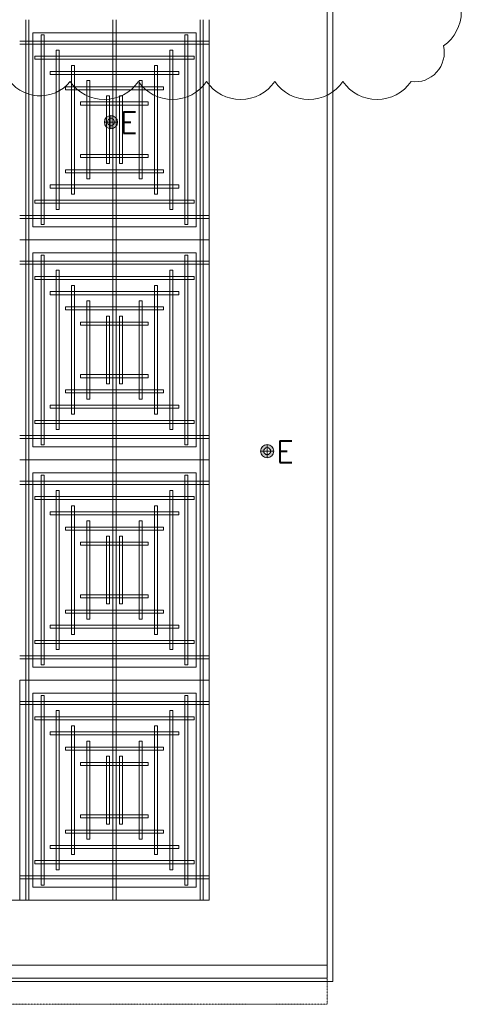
# Model space of a CAD drawing. Header units: millimetres. Extents: x 149250 to 222845, y -30669 to 18303.
# Tile 6 of 36: x 159982 to 162572, y 152 to 5926. Entities that reach past the tile are written whole.
import ezdxf
from ezdxf.enums import TextEntityAlignment as Align

# ---------------------------------------------------------------- set-up
doc = ezdxf.new("R2010")
doc.units = ezdxf.units.MM
doc.header["$MEASUREMENT"] = 0
doc.linetypes.add('DASHED', pattern=[19.05, 12.7, -6.35])
doc.linetypes.add('IRISH HOUSE_FF46_HYD AIRPORT_HVAC DUCTING LAYOUT 3$0$( Dashed )', pattern=[0.75, 0.5, -0.25])
doc.layers.get('0').update_dxf_attribs({"lineweight": 5})
for name, color, linetype, lineweight in [('E Celing Lighting', 5, 'DASHED', 5), ('IRISH HOUSE_FF46_HYD AIRPORT_HVAC DUCTING LAYOUT 3$0$02_Elevation 00', 8, 'Continuous', 9), ('IRISH HOUSE_FF46_HYD AIRPORT_HVAC DUCTING LAYOUT 3$0$08_Hatch', 140, 'Continuous', 9), ('IRISH HOUSE_FF46_HYD AIRPORT_HVAC DUCTING LAYOUT 3$0$Ceiling', 14, 'Continuous', 9), ('IRISH HOUSE_FF46_HYD AIRPORT_HVAC DUCTING LAYOUT 3$0$Furniture', 14, 'Continuous', 9), ('IRISH HOUSE_FF46_HYD AIRPORT_HVAC DUCTING LAYOUT 3$0$Grey', 8, 'Continuous', 9), ('Lighting (Ceiling)', 160, 'Continuous', 15)]:
    doc.layers.add(name, color=color, linetype=linetype, lineweight=lineweight)
doc.layers.add('IRISH HOUSE_FF46_HYD AIRPORT_HVAC DUCTING LAYOUT 3$0$Flooring', color=8, linetype='Continuous')
doc.layers.add('IRISH HOUSE_FF46_HYD AIRPORT_HVAC DUCTING LAYOUT 3$0$RCP LAYOUT', color=9, linetype='Continuous', true_color=0x808080)
doc.layers.add('M-MEP-ELPR-EQUIP', color=6, linetype='Continuous', lineweight=20, true_color=0xff00ff)
doc.styles.get("Standard").update_dxf_attribs({"font": 'romans.shx'})

# ---------------------------------------------------------------- blocks, each defined once
blk = doc.blocks.new('IRISH HOUSE_FF46_HYD AIRPORT_HVAC DUCTING LAYOUT 3$0$IRISH HOUSE-RCP LAYOUT')
at = {"color": 8, "lineweight": 0, "ltscale": 0.25, "true_color": 0x808080}
for p, q in [((10746.8, -3245.4), (10746.8, -8409.1)), ((10746.8, -3245.4), (10746.8, -4536.3)), ((9710.7, -4460.1), (9710.7, -3321.6)), ((9710.7, -3321.6), (10670.6, -3321.6)), ((10670.6, -3321.6), (10670.6, -4460.1)), ((10670.6, -4460.1), (9710.7, -4460.1)), ((10746.8, -4536.3), (9634.5, -4536.3)), ((10746.8, -4536.3), (9634.5, -4536.3)), ((10746.8, -5827.2), (10746.8, -4536.3)), ((10670.6, -4612.5), (9710.7, -4612.5)), ((9710.7, -4612.5), (9710.7, -5751)), ((10670.6, -5751), (10670.6, -4612.5)), ((9710.7, -5751), (10670.6, -5751)), ((9634.5, -5827.2), (10746.8, -5827.2)), ((9634.5, -5827.2), (10746.8, -5827.2)), ((10746.8, -5827.2), (10746.8, -7118.1)), ((9710.7, -7041.9), (9710.7, -5903.4)), ((9710.7, -5903.4), (10670.6, -5903.4)), ((10670.6, -5903.4), (10670.6, -7041.9)), ((10670.6, -7041.9), (9710.7, -7041.9)), ((10746.8, -7118.1), (9634.5, -7118.1)), ((9634.5, -7118.1), (9634.5, -8409.1)), ((10746.8, -7118.1), (9634.5, -7118.1)), ((10746.8, -8409.1), (10746.8, -7118.1)), ((10670.6, -7194.3), (9710.7, -7194.3)), ((9710.7, -7194.3), (9710.7, -8332.9)), ((10670.6, -8332.9), (10670.6, -7194.3)), ((9710.7, -8332.9), (10670.6, -8332.9)), ((10746.8, -8409.1), (1848.5, -8409.1)), ((9634.5, -8409.1), (10746.8, -8409.1))]:
    blk.add_line(p, q, dxfattribs=at)
at = {"layer": 'IRISH HOUSE_FF46_HYD AIRPORT_HVAC DUCTING LAYOUT 3$0$02_Elevation 00', "color": 8, "lineweight": 0, "ltscale": 0.25, "true_color": 0x808080}
blk.add_line((11438.4, -2926.3), (11438.4, -8866.9), dxfattribs=at)
at = {"layer": 'IRISH HOUSE_FF46_HYD AIRPORT_HVAC DUCTING LAYOUT 3$0$08_Hatch', "color": 8, "lineweight": 0, "ltscale": 0.25, "true_color": 0x808080}
for p, q in [((8188.7, -8790.6), (11438.4, -8790.6)), ((11438.4, -8790.6), (11438.4, -8866.9)), ((11438.4, -8866.9), (8188.7, -8866.9))]:
    blk.add_line(p, q, dxfattribs=at)
at = {"layer": 'IRISH HOUSE_FF46_HYD AIRPORT_HVAC DUCTING LAYOUT 3$0$Ceiling', "color": 8, "lineweight": 0, "ltscale": 0.25, "true_color": 0x808080}
for p, q in [((9670.2, -3245.4), (9670.2, -4536.3)), ((9688.1, -4536.3), (9688.1, -3245.4)), ((10181.7, -4536.3), (10181.7, -3245.4)), ((10199.6, -3245.4), (10199.6, -4536.3)), ((10693.2, -4536.3), (10693.2, -3245.4)), ((10711, -3245.4), (10711, -4536.3)), ((9759.6, -4447), (9759.6, -3334.8)), ((9759.6, -3334.8), (9777.5, -3334.8)), ((9777.5, -3334.8), (9777.5, -4447)), ((10603.8, -4447), (10603.8, -3334.8)), ((10603.8, -3334.8), (10621.7, -3334.8)), ((10621.7, -3334.8), (10621.7, -4447)), ((10746.8, -3370.5), (9634.5, -3370.5)), ((9634.5, -3388.4), (10746.8, -3388.4)), ((10746.8, -3388.4), (10746.8, -3370.5)), ((9723.9, -3459.9), (9723.9, -3477.8)), ((10657.3, -3459.9), (9723.9, -3459.9)), ((9849, -4357.6), (9849, -3424.1)), ((9849, -3424.1), (9866.8, -3424.1)), ((9866.8, -3424.1), (9866.8, -4357.6)), ((10514.4, -4357.6), (10514.4, -3424.1)), ((10514.4, -3424.1), (10532.3, -3424.1)), ((10532.3, -3424.1), (10532.3, -4357.6)), ((10657.3, -3477.8), (10657.3, -3459.9)), ((9723.9, -3477.8), (10657.3, -3477.8)), ((9938.3, -4268.2), (9938.3, -3513.5)), ((9938.3, -3513.5), (9956.2, -3513.5)), ((9956.2, -3513.5), (9956.2, -4268.2)), ((10425.1, -4268.2), (10425.1, -3513.5)), ((10425.1, -3513.5), (10442.9, -3513.5)), ((10442.9, -3513.5), (10442.9, -4268.2)), ((9813.2, -3549.3), (9813.2, -3567.1)), ((10567.9, -3549.3), (9813.2, -3549.3)), ((9813.2, -3567.1), (10567.9, -3567.1)), ((10567.9, -3567.1), (10567.9, -3549.3)), ((10027.7, -4178.9), (10027.7, -3602.9)), ((10027.7, -3602.9), (10045.6, -3602.9)), ((10045.6, -3602.9), (10045.6, -4178.9)), ((10353.5, -3602.9), (10335.6, -3602.9)), ((10335.6, -3602.9), (10335.6, -4178.9)), ((10353.5, -4178.9), (10353.5, -3602.9)), ((9902.6, -3638.6), (9902.6, -3656.5)), ((10478.6, -3638.6), (9902.6, -3638.6)), ((9902.6, -3656.5), (10478.6, -3656.5)), ((10143.9, -4089.5), (10143.9, -3692.2)), ((10143.9, -3692.2), (10161.7, -3692.2)), ((10161.7, -3692.2), (10161.7, -4089.5)), ((10237.3, -3692.2), (10219.4, -3692.2)), ((10219.4, -3692.2), (10219.4, -4089.5)), ((10237.3, -4089.5), (10237.3, -3692.2)), ((10478.6, -3656.5), (10478.6, -3638.6)), ((9992, -3728), (9992, -3745.9)), ((10389.2, -3728), (9992, -3728)), ((9992, -3745.9), (10389.2, -3745.9)), ((10389.2, -3745.9), (10389.2, -3728)), ((9992, -4053.8), (9992, -4035.9)), ((9992, -4035.9), (10389.2, -4035.9)), ((10389.2, -4035.9), (10389.2, -4053.8)), ((10389.2, -4053.8), (9992, -4053.8)), ((10161.7, -4089.5), (10143.9, -4089.5)), ((10219.4, -4089.5), (10237.3, -4089.5)), ((9902.6, -4143.1), (9902.6, -4125.3)), ((9902.6, -4125.3), (10478.6, -4125.3)), ((10478.6, -4143.1), (9902.6, -4143.1)), ((10478.6, -4125.3), (10478.6, -4143.1)), ((9813.2, -4232.5), (9813.2, -4214.6)), ((9813.2, -4214.6), (10568, -4214.6)), ((10045.6, -4178.9), (10027.7, -4178.9)), ((10335.6, -4178.9), (10353.5, -4178.9)), ((10568, -4214.6), (10568, -4232.5)), ((10568, -4232.5), (9813.2, -4232.5)), ((9956.2, -4268.2), (9938.3, -4268.2)), ((10442.9, -4268.2), (10425.1, -4268.2)), ((9723.9, -4321.9), (9723.9, -4304)), ((9723.9, -4304), (10657.3, -4304)), ((10657.3, -4321.9), (9723.9, -4321.9)), ((10657.3, -4304), (10657.3, -4321.9)), ((9866.8, -4357.6), (9849, -4357.6)), ((10532.3, -4357.6), (10514.4, -4357.6)), ((9634.5, -4393.3), (10746.8, -4393.3)), ((10746.8, -4411.2), (9634.5, -4411.2)), ((10746.8, -4393.3), (10746.8, -4411.2)), ((9777.5, -4447), (9759.6, -4447)), ((10621.7, -4447), (10603.8, -4447)), ((9670.2, -4536.3), (9688.1, -4536.3)), ((9670.2, -4536.3), (9688.1, -4536.3)), ((9670.2, -5827.2), (9670.2, -4536.3)), ((9688.1, -4536.3), (9688.1, -5827.2)), ((10199.6, -4536.3), (10181.7, -4536.3)), ((10199.6, -4536.3), (10181.7, -4536.3)), ((10181.7, -4536.3), (10181.7, -5827.2)), ((10199.6, -5827.2), (10199.6, -4536.3)), ((10711, -4536.3), (10693.2, -4536.3)), ((10711, -4536.3), (10693.2, -4536.3)), ((10693.2, -4536.3), (10693.2, -5827.2)), ((10711, -5827.2), (10711, -4536.3)), ((10746.8, -4661.4), (9634.5, -4661.4)), ((9777.5, -4625.7), (9759.6, -4625.7)), ((9759.6, -4625.7), (9759.6, -5737.9)), ((9777.5, -5737.9), (9777.5, -4625.7)), ((10621.7, -4625.7), (10603.8, -4625.7)), ((10603.8, -4625.7), (10603.8, -5737.9)), ((10621.7, -5737.9), (10621.7, -4625.7)), ((10746.8, -4679.3), (10746.8, -4661.4)), ((9634.5, -4679.3), (10746.8, -4679.3)), ((9866.8, -4715.1), (9849, -4715.1)), ((9849, -4715.1), (9849, -5648.5)), ((9866.8, -5648.5), (9866.8, -4715.1)), ((10532.3, -4715.1), (10514.4, -4715.1)), ((10514.4, -4715.1), (10514.4, -5648.5)), ((10532.3, -5648.5), (10532.3, -4715.1)), ((9723.9, -4750.8), (9723.9, -4768.7)), ((10657.3, -4750.8), (9723.9, -4750.8)), ((9723.9, -4768.7), (10657.3, -4768.7)), ((10657.3, -4768.7), (10657.3, -4750.8)), ((9813.2, -4840.2), (9813.2, -4858)), ((10568, -4840.2), (9813.2, -4840.2)), ((9956.2, -4804.4), (9938.3, -4804.4)), ((9938.3, -4804.4), (9938.3, -5559.1)), ((9956.2, -5559.1), (9956.2, -4804.4)), ((10442.9, -4804.4), (10425.1, -4804.4)), ((10425.1, -4804.4), (10425.1, -5559.1)), ((10442.9, -5559.1), (10442.9, -4804.4)), ((10568, -4858), (10568, -4840.2)), ((9813.2, -4858), (10568, -4858)), ((10045.6, -4893.8), (10027.7, -4893.8)), ((10027.7, -4893.8), (10027.7, -5469.8)), ((10045.6, -5469.8), (10045.6, -4893.8)), ((10335.6, -4893.8), (10353.5, -4893.8)), ((10335.6, -5469.8), (10335.6, -4893.8)), ((10353.5, -4893.8), (10353.5, -5469.8)), ((9902.6, -4929.5), (9902.6, -4947.4)), ((10478.6, -4929.5), (9902.6, -4929.5)), ((9902.6, -4947.4), (10478.6, -4947.4)), ((10478.6, -4947.4), (10478.6, -4929.5)), ((9992, -5018.9), (9992, -5036.8)), ((10389.2, -5018.9), (9992, -5018.9)), ((10161.7, -4983.1), (10143.9, -4983.1)), ((10143.9, -4983.1), (10143.9, -5380.4)), ((10161.7, -5380.4), (10161.7, -4983.1)), ((10219.4, -4983.1), (10237.3, -4983.1)), ((10219.4, -5380.4), (10219.4, -4983.1)), ((10237.3, -4983.1), (10237.3, -5380.4)), ((10389.2, -5036.8), (10389.2, -5018.9)), ((9992, -5036.8), (10389.2, -5036.8)), ((9992, -5344.7), (9992, -5326.8)), ((9992, -5326.8), (10389.2, -5326.8)), ((10389.2, -5344.7), (9992, -5344.7)), ((10389.2, -5326.8), (10389.2, -5344.7)), ((9902.6, -5434), (9902.6, -5416.2)), ((9902.6, -5416.2), (10478.6, -5416.2)), ((10143.9, -5380.4), (10161.7, -5380.4)), ((10237.3, -5380.4), (10219.4, -5380.4)), ((10478.6, -5416.2), (10478.6, -5434)), ((10478.6, -5434), (9902.6, -5434)), ((10027.7, -5469.8), (10045.6, -5469.8)), ((10353.5, -5469.8), (10335.6, -5469.8)), ((9813.2, -5523.4), (9813.2, -5505.5)), ((9813.2, -5505.5), (10567.9, -5505.5)), ((10567.9, -5523.4), (9813.2, -5523.4)), ((10567.9, -5505.5), (10567.9, -5523.4)), ((9723.9, -5612.8), (9723.9, -5594.9)), ((9723.9, -5594.9), (10657.3, -5594.9)), ((9938.3, -5559.1), (9956.2, -5559.1)), ((10425.1, -5559.1), (10442.9, -5559.1)), ((10657.3, -5594.9), (10657.3, -5612.8)), ((10657.3, -5612.8), (9723.9, -5612.8)), ((9849, -5648.5), (9866.8, -5648.5)), ((10514.4, -5648.5), (10532.3, -5648.5)), ((9634.5, -5684.3), (10746.8, -5684.3)), ((10746.8, -5702.1), (9634.5, -5702.1)), ((10746.8, -5684.3), (10746.8, -5702.1)), ((9759.6, -5737.9), (9777.5, -5737.9)), ((10603.8, -5737.9), (10621.7, -5737.9)), ((9688.1, -5827.2), (9670.2, -5827.2)), ((9670.2, -5827.2), (9670.2, -7118.1)), ((9688.1, -5827.2), (9670.2, -5827.2)), ((9688.1, -7118.1), (9688.1, -5827.2)), ((10181.7, -7118.1), (10181.7, -5827.2)), ((10181.7, -5827.2), (10199.6, -5827.2)), ((10181.7, -5827.2), (10199.6, -5827.2)), ((10199.6, -5827.2), (10199.6, -7118.1)), ((10693.2, -7118.1), (10693.2, -5827.2)), ((10693.2, -5827.2), (10711, -5827.2)), ((10693.2, -5827.2), (10711, -5827.2)), ((10711, -5827.2), (10711, -7118.1)), ((9759.6, -7028.8), (9759.6, -5916.6)), ((9759.6, -5916.6), (9777.5, -5916.6)), ((9777.5, -5916.6), (9777.5, -7028.8)), ((10603.8, -7028.8), (10603.8, -5916.6)), ((10603.8, -5916.6), (10621.7, -5916.6)), ((10621.7, -5916.6), (10621.7, -7028.8)), ((10746.8, -5952.3), (9634.5, -5952.3)), ((9634.5, -5970.2), (10746.8, -5970.2)), ((10746.8, -5970.2), (10746.8, -5952.3)), ((9723.9, -6041.7), (9723.9, -6059.6)), ((10657.3, -6041.7), (9723.9, -6041.7)), ((9723.9, -6059.6), (10657.3, -6059.6)), ((9849, -6939.4), (9849, -6006)), ((9849, -6006), (9866.8, -6006)), ((9866.8, -6006), (9866.8, -6939.4)), ((10514.4, -6939.4), (10514.4, -6006)), ((10514.4, -6006), (10532.3, -6006)), ((10532.3, -6006), (10532.3, -6939.4)), ((10657.3, -6059.6), (10657.3, -6041.7)), ((9938.3, -6850.1), (9938.3, -6095.3)), ((9938.3, -6095.3), (9956.2, -6095.3)), ((9956.2, -6095.3), (9956.2, -6850.1)), ((10425.1, -6850.1), (10425.1, -6095.3)), ((10425.1, -6095.3), (10442.9, -6095.3)), ((10442.9, -6095.3), (10442.9, -6850.1)), ((9813.2, -6131.1), (9813.2, -6148.9)), ((10567.9, -6131.1), (9813.2, -6131.1)), ((9813.2, -6148.9), (10567.9, -6148.9)), ((10567.9, -6148.9), (10567.9, -6131.1)), ((9902.6, -6220.4), (9902.6, -6238.3)), ((10478.6, -6220.4), (9902.6, -6220.4)), ((10027.7, -6760.7), (10027.7, -6184.7)), ((10027.7, -6184.7), (10045.6, -6184.7)), ((10045.6, -6184.7), (10045.6, -6760.7)), ((10353.5, -6184.7), (10335.6, -6184.7)), ((10335.6, -6184.7), (10335.6, -6760.7)), ((10353.5, -6760.7), (10353.5, -6184.7)), ((10478.6, -6238.3), (10478.6, -6220.4)), ((9902.6, -6238.3), (10478.6, -6238.3)), ((10143.9, -6671.3), (10143.9, -6274.1)), ((10143.9, -6274.1), (10161.7, -6274.1)), ((10161.7, -6274.1), (10161.7, -6671.3)), ((10237.3, -6274.1), (10219.4, -6274.1)), ((10219.4, -6274.1), (10219.4, -6671.3)), ((10237.3, -6671.3), (10237.3, -6274.1)), ((9992, -6309.8), (9992, -6327.7)), ((10389.2, -6309.8), (9992, -6309.8)), ((9992, -6327.7), (10389.2, -6327.7)), ((10389.2, -6327.7), (10389.2, -6309.8)), ((9992, -6635.6), (9992, -6617.7)), ((9992, -6617.7), (10389.2, -6617.7)), ((10389.2, -6635.6), (9992, -6635.6)), ((10389.2, -6617.7), (10389.2, -6635.6)), ((10161.7, -6671.3), (10143.9, -6671.3)), ((10219.4, -6671.3), (10237.3, -6671.3)), ((9902.6, -6725), (9902.6, -6707.1)), ((9902.6, -6707.1), (10478.6, -6707.1)), ((10478.6, -6725), (9902.6, -6725)), ((10478.6, -6707.1), (10478.6, -6725)), ((9813.2, -6814.3), (9813.2, -6796.4)), ((9813.2, -6796.4), (10568, -6796.4)), ((10045.6, -6760.7), (10027.7, -6760.7)), ((10335.6, -6760.7), (10353.5, -6760.7)), ((10568, -6796.4), (10568, -6814.3)), ((10568, -6814.3), (9813.2, -6814.3)), ((9956.2, -6850.1), (9938.3, -6850.1)), ((10442.9, -6850.1), (10425.1, -6850.1)), ((9723.9, -6903.7), (9723.9, -6885.8)), ((9723.9, -6885.8), (10657.3, -6885.8)), ((10657.3, -6903.7), (9723.9, -6903.7)), ((10657.3, -6885.8), (10657.3, -6903.7)), ((9634.5, -6975.2), (10746.8, -6975.2)), ((9866.8, -6939.4), (9849, -6939.4)), ((10532.3, -6939.4), (10514.4, -6939.4)), ((10746.8, -6975.2), (10746.8, -6993)), ((10746.8, -6993), (9634.5, -6993)), ((9777.5, -7028.8), (9759.6, -7028.8)), ((10621.7, -7028.8), (10603.8, -7028.8)), ((9670.2, -7118.1), (9688.1, -7118.1)), ((9670.2, -8409.1), (9670.2, -7118.1)), ((9670.2, -7118.1), (9688.1, -7118.1)), ((9688.1, -7118.1), (9688.1, -8409.1)), ((10199.6, -7118.1), (10181.7, -7118.1)), ((10181.7, -7118.1), (10181.7, -8409.1)), ((10199.6, -7118.1), (10181.7, -7118.1)), ((10199.6, -8409.1), (10199.6, -7118.1)), ((10711, -7118.1), (10693.2, -7118.1)), ((10693.2, -7118.1), (10693.2, -8409.1)), ((10711, -7118.1), (10693.2, -7118.1)), ((10711, -8409.1), (10711, -7118.1)), ((9777.5, -7207.5), (9759.6, -7207.5)), ((9759.6, -7207.5), (9759.6, -8319.7)), ((9777.5, -8319.7), (9777.5, -7207.5)), ((10621.7, -7207.5), (10603.8, -7207.5)), ((10603.8, -7207.5), (10603.8, -8319.7)), ((10621.7, -8319.7), (10621.7, -7207.5)), ((10746.8, -7243.3), (9634.5, -7243.3)), ((9634.5, -7261.1), (10746.8, -7261.1)), ((10746.8, -7261.1), (10746.8, -7243.3)), ((9723.9, -7332.6), (9723.9, -7350.5)), ((10657.3, -7332.6), (9723.9, -7332.6)), ((9866.8, -7296.9), (9849, -7296.9)), ((9849, -7296.9), (9849, -8230.3)), ((9866.8, -8230.3), (9866.8, -7296.9)), ((10532.3, -7296.9), (10514.4, -7296.9)), ((10514.4, -7296.9), (10514.4, -8230.3)), ((10532.3, -8230.3), (10532.3, -7296.9)), ((10657.3, -7350.5), (10657.3, -7332.6)), ((9723.9, -7350.5), (10657.3, -7350.5)), ((9956.2, -7386.2), (9938.3, -7386.2)), ((9938.3, -7386.2), (9938.3, -8141)), ((9956.2, -8141), (9956.2, -7386.2)), ((10442.9, -7386.2), (10425.1, -7386.2)), ((10425.1, -7386.2), (10425.1, -8141)), ((10442.9, -8141), (10442.9, -7386.2)), ((9813.2, -7422), (9813.2, -7439.9)), ((10568, -7422), (9813.2, -7422)), ((9813.2, -7439.9), (10568, -7439.9)), ((10568, -7439.9), (10568, -7422)), ((10045.6, -7475.6), (10027.7, -7475.6)), ((10027.7, -7475.6), (10027.7, -8051.6)), ((10045.6, -8051.6), (10045.6, -7475.6)), ((10335.6, -7475.6), (10353.5, -7475.6)), ((10335.6, -8051.6), (10335.6, -7475.6)), ((10353.5, -7475.6), (10353.5, -8051.6)), ((9902.6, -7511.3), (9902.6, -7529.2)), ((10478.6, -7511.3), (9902.6, -7511.3)), ((9902.6, -7529.2), (10478.6, -7529.2)), ((10478.6, -7529.2), (10478.6, -7511.3)), ((9992, -7600.7), (9992, -7618.6)), ((10389.2, -7600.7), (9992, -7600.7)), ((9992, -7618.6), (10389.2, -7618.6)), ((10161.7, -7565), (10143.9, -7565)), ((10143.9, -7565), (10143.9, -7962.2)), ((10161.7, -7962.2), (10161.7, -7565)), ((10219.4, -7565), (10237.3, -7565)), ((10219.4, -7962.2), (10219.4, -7565)), ((10237.3, -7565), (10237.3, -7962.2)), ((10389.2, -7618.6), (10389.2, -7600.7)), ((9992, -7926.5), (9992, -7908.6)), ((9992, -7908.6), (10389.2, -7908.6)), ((10389.2, -7908.6), (10389.2, -7926.5)), ((10389.2, -7926.5), (9992, -7926.5)), ((10143.9, -7962.2), (10161.7, -7962.2)), ((10237.3, -7962.2), (10219.4, -7962.2)), ((9902.6, -8015.9), (9902.6, -7998)), ((9902.6, -7998), (10478.6, -7998)), ((10478.6, -8015.9), (9902.6, -8015.9)), ((10478.6, -7998), (10478.6, -8015.9)), ((10027.7, -8051.6), (10045.6, -8051.6)), ((10353.5, -8051.6), (10335.6, -8051.6)), ((9813.2, -8105.2), (9813.2, -8087.4)), ((9813.2, -8087.4), (10567.9, -8087.4)), ((10567.9, -8105.2), (9813.2, -8105.2)), ((9938.3, -8141), (9956.2, -8141)), ((10425.1, -8141), (10442.9, -8141)), ((10567.9, -8087.4), (10567.9, -8105.2)), ((9723.9, -8194.6), (9723.9, -8176.7)), ((9723.9, -8176.7), (10657.3, -8176.7)), ((10657.3, -8194.6), (9723.9, -8194.6)), ((10657.3, -8176.7), (10657.3, -8194.6)), ((9849, -8230.3), (9866.8, -8230.3)), ((10514.4, -8230.3), (10532.3, -8230.3)), ((9634.5, -8266.1), (10746.8, -8266.1)), ((9634.5, -8283.9), (9634.5, -8266.1)), ((10746.8, -8283.9), (9634.5, -8283.9)), ((10746.8, -8266.1), (10746.8, -8283.9)), ((9759.6, -8319.7), (9777.5, -8319.7)), ((10603.8, -8319.7), (10621.7, -8319.7)), ((9688.1, -8409.1), (9670.2, -8409.1)), ((10181.7, -8409.1), (10199.6, -8409.1)), ((10693.2, -8409.1), (10711, -8409.1))]:
    blk.add_line(p, q, dxfattribs=at)
at = {"layer": 'IRISH HOUSE_FF46_HYD AIRPORT_HVAC DUCTING LAYOUT 3$0$Flooring', "color": 8, "lineweight": 0, "ltscale": 0.25, "true_color": 0x808080}
for p, q in [((11472.3, -8885), (11471.9, -124)), ((1134.7, -8885), (11472.3, -8885))]:
    blk.add_line(p, q, dxfattribs=at)
at = {"layer": 'IRISH HOUSE_FF46_HYD AIRPORT_HVAC DUCTING LAYOUT 3$0$Furniture', "color": 8, "lineweight": 0, "ltscale": 0.25, "true_color": 0x808080}
blk.add_line((1106, -8866.9), (11438.4, -8866.9), dxfattribs=at)
at = {"layer": 'IRISH HOUSE_FF46_HYD AIRPORT_HVAC DUCTING LAYOUT 3$0$Grey', "color": 8, "linetype": 'IRISH HOUSE_FF46_HYD AIRPORT_HVAC DUCTING LAYOUT 3$0$( Dashed )', "lineweight": 0, "ltscale": 0.2, "true_color": 0x808080}
for p, q in [((11438.4, -9019.3), (11438.4, -8866.9)), ((1258.4, -9019.3), (11438.4, -9019.3))]:
    blk.add_line(p, q, dxfattribs=at)
blk = doc.blocks.new('IRISH HOUSE_FF46_HYD AIRPORT_HVAC DUCTING LAYOUT 3')
at = {"layer": 'IRISH HOUSE_FF46_HYD AIRPORT_HVAC DUCTING LAYOUT 3$0$RCP LAYOUT', "lineweight": 0}
blk.add_blockref('IRISH HOUSE_FF46_HYD AIRPORT_HVAC DUCTING LAYOUT 3$0$IRISH HOUSE-RCP LAYOUT', (0, 0), dxfattribs=at)
blk = doc.blocks.new('cl')
at = {"layer": 'Lighting (Ceiling)'}
h = blk.add_hatch(color=0, dxfattribs=at)
h.dxf.hatch_style = 1
h.paths.add_polyline_path([(1.53, 0.03, 1), (-1.53, 0.03, 1)])
h.paths.add_polyline_path([(-0.81, 0.03, -1), (0.81, 0.03, -1)], flags=16)
at = {"layer": 'Lighting (Ceiling)', "color": 0}
for p, q in [((-1.53, 0.03), (1.53, 0.03)), ((0, 1.56), (0, -1.5))]:
    blk.add_line(p, q, dxfattribs=at)
for radius in [1.53, 0.806]:
    blk.add_circle((0, 0.03), radius, dxfattribs=at)
at = {"color": 0}
blk.add_attdef('NAME', text='', height=5, dxfattribs=at).set_placement((0.84, 2.71), align=Align.MIDDLE_CENTER)

msp = doc.modelspace()

# ---------------------------------------------------------------- linework, layer by layer
at = {"color": 1, "true_color": 0xff0000}
msp.add_lwpolyline([(159906, 5991.2, 0.520567), (159906, 5591.2, 0.520567), (160277.8, 5563.1, 0.520567), (160677.8, 5563.1, 0.520567), (161077.8, 5563.1, 0.520567), (161477.8, 5563.1, 0.520567), (161877.8, 5563.1, 0.520567), (162277.8, 5563.1, 0.520567), (162468.1, 5772.9, 0.520567), (162468.1, 6172.9, 0.520567)], format="xyb", dxfattribs=at)

# ---------------------------------------------------------------- block references
at = {"layer": 'E Celing Lighting', "color": 5, "true_color": 0x0000ff}
ref = msp.add_blockref('cl', (160517.1, 5325), dxfattribs=dict(at, xscale=-25.32885420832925, yscale=25.32885420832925, zscale=25.32885420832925))
ref.add_attrib('NAME', 'E', dxfattribs={"layer": '0', "color": 0, "height": 126.6}).set_placement((160620.3, 5323.2), align=Align.MIDDLE_CENTER)
ref = msp.add_blockref('cl', (161433.4, 3395.5), dxfattribs=dict(at, xscale=-25.32885420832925, yscale=25.32885420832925, zscale=25.32885420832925))
ref.add_attrib('NAME', 'E', dxfattribs={"layer": '0', "color": 0, "height": 126.6}).set_placement((161536.5, 3393.7), align=Align.MIDDLE_CENTER)
at = {"layer": 'M-MEP-ELPR-EQUIP'}
msp.add_blockref('IRISH HOUSE_FF46_HYD AIRPORT_HVAC DUCTING LAYOUT 3', (150347, 9171.7), dxfattribs=at)

doc.saveas('drawing.dxf')
